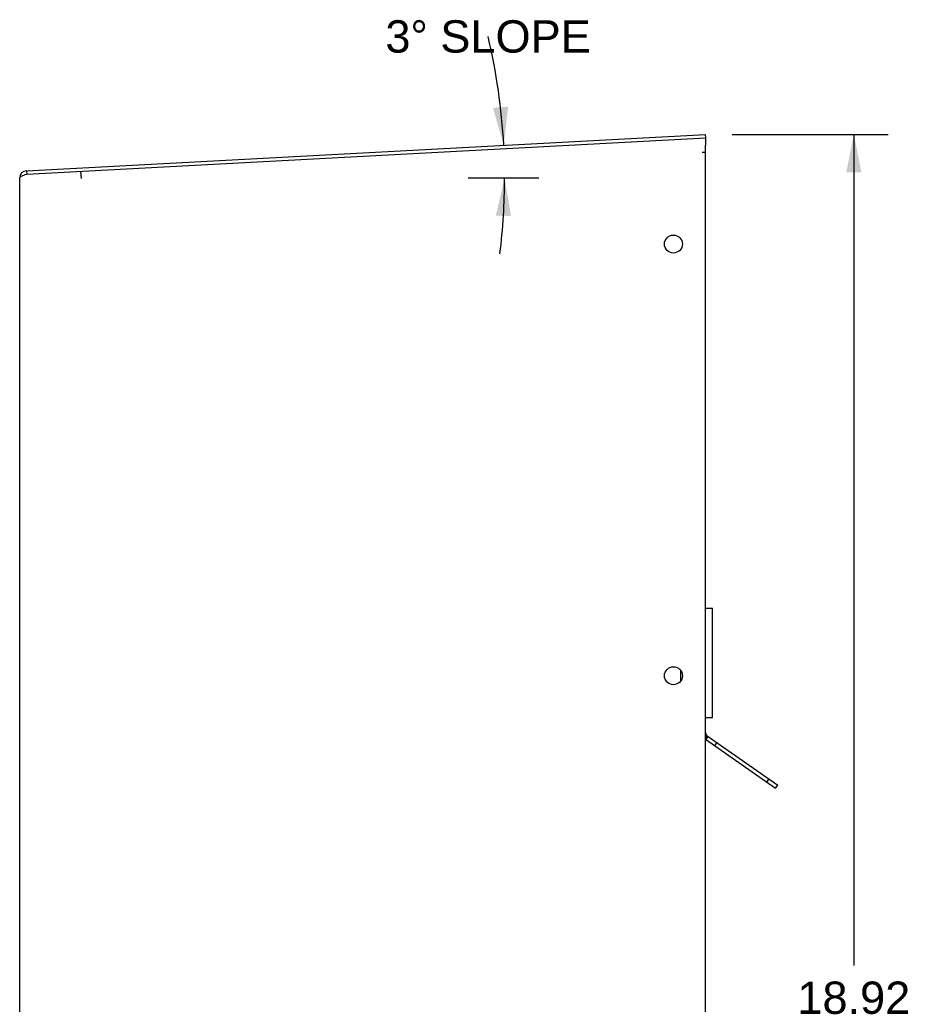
# Model space of a CAD drawing. Header units: inches. Extents: x 0 to 70.8, y 0 to 45.8.
# Tile 3 of 6: x 28.4 to 38.2, y 22.9 to 33.7. Entities that reach past the tile are written whole.
import ezdxf

# ---------------------------------------------------------------- set-up
doc = ezdxf.new("R2010")
doc.units = ezdxf.units.IN
doc.header["$LTSCALE"] = 3.895833
doc.header["$MEASUREMENT"] = 0
doc.layers.get('0').update_dxf_attribs({"linetype": 'CONTINUOUS'})
doc.styles.get("Standard").update_dxf_attribs({"font": 'arial.ttf'})
doc.dimstyles.new('DIMSTYLE_1', dxfattribs={"dimtxt": 0.354167, "dimasz": 0.416667, "dimexe": 0.09, "dimexo": 0.07, "dimgap": 0.0425, "dimtad": 0, "dimtih": 1, "dimtoh": 1, "dimzin": 4, "dimdsep": 46, "dimtxsty": 'Standard', "dimblk": '_FILLED', "dimblk1": '_FILLED', "dimblk2": '_FILLED', "dimcen": 0.09, "dimazin": 1, "dimtfac": 1, "dimtdec": 3, "dimtofl": 0, "dimtmove": 0, "dimatfit": 3, "dimldrblk": '_FILLED', "dimfxl": 0, "dimtolj": 1, "dimtzin": 4, "dimarcsym": 0})
doc.dimstyles.new('DIMSTYLE_2', dxfattribs={"dimtxt": 0.354167, "dimasz": 0.416667, "dimexe": 0.09, "dimexo": 0.07, "dimgap": 0.0425, "dimtad": 0, "dimtih": 1, "dimtoh": 1, "dimdec": 0, "dimzin": 4, "dimdsep": 46, "dimtxsty": 'Standard', "dimblk": '_FILLED', "dimblk1": '_FILLED', "dimblk2": '_FILLED', "dimcen": 0.09, "dimadec": 0, "dimazin": 1, "dimtfac": 1, "dimtdec": 3, "dimtofl": 0, "dimtmove": 0, "dimatfit": 3, "dimldrblk": '_FILLED', "dimfxl": 0, "dimtolj": 1, "dimtzin": 4, "dimarcsym": 0})

# ---------------------------------------------------------------- blocks, each defined once
blk = doc.blocks.new('_FILLED')
at = {"color": 0, "linetype": 'ByBlock'}
blk.add_solid([(0, 0), (-1, 0.2), (-1, -0.2)], dxfattribs=at)
blk = doc.blocks.new('*D3')
at = {"color": 2, "linetype": 'Continuous'}
for p, q in [((36.244, 32.451), (37.951, 32.451)), ((37.576, 32.451), (37.576, 23.343)), ((37.576, 13.527), (37.576, 22.635)), ((36.244, 13.527), (37.951, 13.527))]:
    blk.add_line(p, q, dxfattribs=at)
at = {"color": 2, "linetype": 'Continuous', "xscale": 0.4166666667, "yscale": 0.4166666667, "zscale": 0.4166666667}
for p, rotation in [((37.576, 32.451), 90), ((37.576, 13.527), 270)]:
    blk.add_blockref('_FILLED', p, dxfattribs=dict(at, rotation=rotation))
at = {"color": 2, "linetype": 'Continuous', "insert": (37.576, 23.166), "char_height": 0.3542, "width": 1.23761, "attachment_point": 2, "line_spacing_factor": 0.9}
blk.add_mtext('18.92', dxfattribs=at)
blk = doc.blocks.new('*D4')
at = {"color": 2, "linetype": 'Continuous'}
blk.add_line((33.348, 31.974), (34.123, 31.974), dxfattribs=at)
for start, end in [(3.061, 13.3546), (352.8863, 360)]:
    blk.add_arc((27.036, 31.974), 6.712, start, end, dxfattribs=at)
for points in [[(33.62, 32.74), (33.739, 32.332), (33.787, 32.755)], [(33.819, 31.555), (33.748, 31.974), (33.652, 31.56)]]:
    blk.add_solid(points, dxfattribs=at)
at = {"color": 2, "linetype": 'Continuous', "insert": (33.567, 33.701), "char_height": 0.35417, "width": 2.29528, "attachment_point": 2, "line_spacing_factor": 0.9}
blk.add_mtext('3\\fgdt;{\\fgdt;~}\\fArial; SLOPE', dxfattribs=at)

msp = doc.modelspace()

# ---------------------------------------------------------------- linework, layer by layer
at = {"color": 7, "linetype": 'Continuous'}
for p, q in [((28.5067, 32.0525), (35.9519, 32.4507)), ((28.5088, 32.0132), (35.954, 32.4113)), ((35.954, 32.4113), (35.9519, 32.4507)), ((35.9519, 13.5268), (35.9519, 32.3324)), ((35.9519, 32.2536), (35.9125, 32.2536)), ((28.5067, 32.0525), (28.5088, 32.0132)), ((28.513, 32.0134), (28.5109, 32.0527)), ((28.4322, 13.6055), (28.4322, 31.9739)), ((28.4538, 31.9941), (28.465, 31.9991)), ((28.492, 32.0092), (28.5067, 32.0142)), ((28.5067, 32.0142), (28.5109, 32.0133)), ((29.1006, 32.0448), (29.1048, 31.9662)), ((35.9519, 27.2571), (36.0267, 27.2571)), ((36.0267, 26.0563), (36.0267, 27.2571)), ((35.6763, 26.5777), (35.6763, 26.4579)), ((36.0267, 26.0563), (35.9519, 26.0563)), ((35.9687, 25.8583), (35.9519, 25.8344)), ((35.9519, 25.822), (36.7188, 25.285)), ((35.9562, 25.819), (35.9788, 25.8512)), ((35.9687, 25.8583), (36.7413, 25.3173)), ((36.053, 25.7512), (36.0756, 25.7835)), ((36.622, 25.3528), (36.6446, 25.385)), ((36.7188, 25.285), (36.7413, 25.3173))]:
    msp.add_line(p, q, dxfattribs=at)
for points in [[(35.9519, 32.4112), (35.9514, 32.4097), (35.9511, 32.4052), (35.951, 32.3979), (35.951, 32.3881), (35.9511, 32.3761)], [(35.9511, 32.3761), (35.9513, 32.3625), (35.9519, 32.3324)], [(28.4322, 31.9739), (28.4336, 31.9789), (28.4378, 31.984), (28.4446, 31.989), (28.4538, 31.9941)], [(28.465, 31.9991), (28.4779, 32.0041), (28.492, 32.0092)]]:
    msp.add_lwpolyline(points, dxfattribs=at)
for centre in [(35.5987, 31.249), (35.5987, 26.5178)]:
    msp.add_circle(centre, 0.0984, dxfattribs=at)
for centre, radius, start, end in [((28.5109, 31.9739), 0.0787, 93.06103, 180), ((28.5109, 31.9739), 0.0394, 93.06103, 95.81413), ((35.9912, 25.8906), 0.0394, 180, 235)]:
    msp.add_arc(centre, radius, start, end, dxfattribs=at)

# ---------------------------------------------------------------- dimensions: what is measured, and where the dimension line sits
at = {"color": 2, "linetype": 'Continuous'}
dim = msp.add_angular_dim_2l(base=(33.7459, 32.1532), line1=((33.2108, 31.9739), (33.278, 31.9739)), line2=((33.6018, 32.325), (33.6688, 32.3286)), text='<> SLOPE', dimstyle='DIMSTYLE_2', dxfattribs=at)
dim.commit()
dim.dimension.update_dxf_attribs({"geometry": '*D4', "text_midpoint": (33.5668, 33.5242), "dimtype": 162})
dim = msp.add_linear_dim(base=(37.5765, 32.4507), p1=(36.1735, 13.5268), p2=(36.1735, 32.4507), angle=90, dimstyle='DIMSTYLE_1', dxfattribs=at)
dim.commit()
dim.dimension.update_dxf_attribs({"geometry": '*D3', "text_midpoint": (37.5895, 22.9867), "dimtype": 160})

doc.saveas('drawing.dxf')
